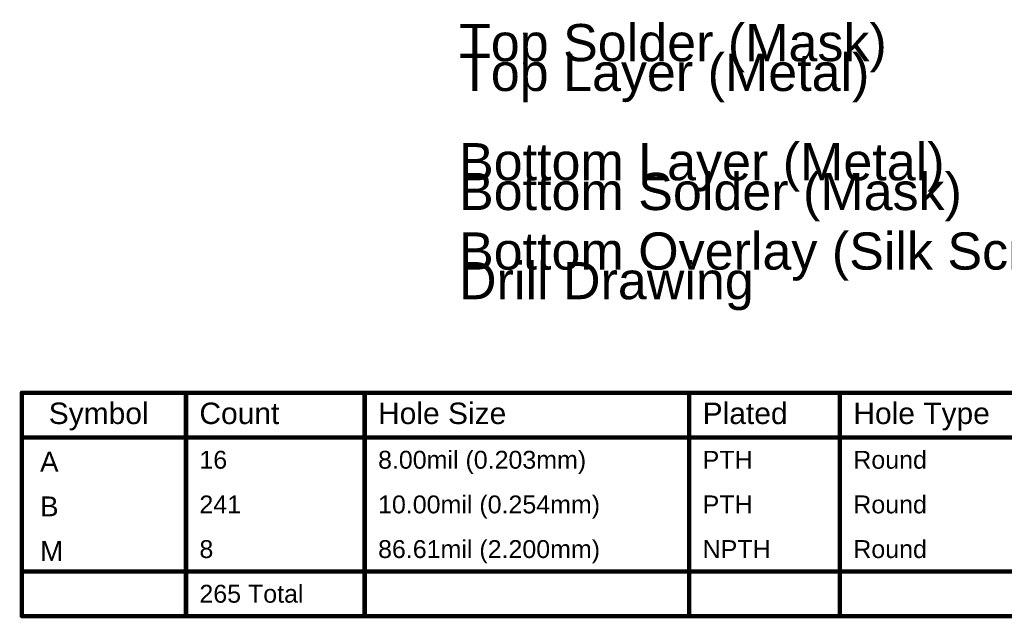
# Model space of a CAD drawing. Header units: millimetres. Extents: x -1.28 to 3.76, y -2.75 to 1.5.
# Tile 1 of 12: x -1.28 to 2.03, y -2.75 to -0.74. Entities that reach past the tile are written whole.
import ezdxf

# ---------------------------------------------------------------- set-up
doc = ezdxf.new("R2010")
doc.units = ezdxf.units.MM
doc.header["$MEASUREMENT"] = 0
for name, color, linetype in [('BottomLayer', 5, 'Continuous'), ('BottomOverlay', 54, 'Continuous'), ('BottomSolder', 6, 'Continuous'), ('DrillDrawing', 1, 'Continuous'), ('TopLayer', 1, 'Continuous'), ('TopSolder', 216, 'Continuous')]:
    doc.layers.add(name, color=color, linetype=linetype)
doc.styles.add('Arial', font='arial.ttf', dxfattribs={"height": 0.2})

msp = doc.modelspace()

# ---------------------------------------------------------------- linework, layer by layer
at = {"layer": 'DrillDrawing', "const_width": 0.015}
for points in [[(-1.2725, -1.9925), (3.7521, -1.9925)], [(-1.2725, -2.7425), (-1.2725, -1.9925)], [(-0.7216, -2.7425), (-0.7216, -1.9925)], [(-0.1218, -2.7425), (-0.1218, -1.9925)], [(0.9679, -2.7425), (0.9679, -1.9925)], [(1.4738, -2.7425), (1.4738, -1.9925)], [(-1.2725, -2.1425), (3.7521, -2.1425)], [(-1.2725, -2.5925), (3.7521, -2.5925)], [(-1.2725, -2.7425), (3.7521, -2.7425)]]:
    msp.add_lwpolyline(points, dxfattribs=at)
at = {"layer": 'DrillDrawing', "const_width": 0.0075}
for points in [[(-1.2763, -1.9925, 1), (-1.2688, -1.9925, 1)], [(-1.2763, -1.9925, 1), (-1.2688, -1.9925, 1)], [(-0.7254, -1.9925, 1), (-0.7179, -1.9925, 1)], [(-0.1255, -1.9925, 1), (-0.118, -1.9925, 1)], [(0.9642, -1.9925, 1), (0.9717, -1.9925, 1)], [(1.47, -1.9925, 1), (1.4775, -1.9925, 1)], [(-1.2763, -2.1425, 1), (-1.2688, -2.1425, 1)], [(-1.2763, -2.5925, 1), (-1.2688, -2.5925, 1)], [(-1.2763, -2.7425, 1), (-1.2688, -2.7425, 1)], [(-1.2763, -2.7425, 1), (-1.2688, -2.7425, 1)], [(-0.7254, -2.7425, 1), (-0.7179, -2.7425, 1)], [(-0.1255, -2.7425, 1), (-0.118, -2.7425, 1)], [(0.9642, -2.7425, 1), (0.9717, -2.7425, 1)], [(1.47, -2.7425, 1), (1.4775, -2.7425, 1)]]:
    msp.add_lwpolyline(points, format="xyb", close=True, dxfattribs=at)

# ---------------------------------------------------------------- texts
at = {"layer": 'BottomLayer', "style": 'Arial'}
msp.add_text('Bottom Layer (Metal)', height=0.125, rotation=360, dxfattribs=at).set_placement((0.195, -1.2789))
at = {"layer": 'BottomOverlay', "style": 'Arial'}
msp.add_text('Bottom Overlay (Silk Screen)', height=0.125, rotation=360, dxfattribs=at).set_placement((0.195, -1.5789))
at = {"layer": 'BottomSolder', "style": 'Arial'}
msp.add_text('Bottom Solder (Mask)', height=0.125, rotation=360, dxfattribs=at).set_placement((0.195, -1.3789))
at = {"layer": 'DrillDrawing', "style": 'Arial'}
msp.add_text('Drill Drawing', height=0.125, rotation=360, dxfattribs=at).set_placement((0.195, -1.6783))
for s, height, p in [('Symbol', 0.072, (-1.1825, -2.0975)), ('Count', 0.072, (-0.6766, -2.0975)), ('Hole Size', 0.072, (-0.0768, -2.0975)), ('Plated', 0.072, (1.0129, -2.0975)), ('Hole Type', 0.072, (1.5188, -2.0975)), ('8.00mil (0.203mm)', 0.06, (-0.0768, -2.2475)), ('A', 0.0667, (-1.2116, -2.2575)), ('16', 0.06, (-0.6766, -2.2475)), ('PTH', 0.06, (1.0129, -2.2475)), ('Round', 0.06, (1.5188, -2.2475)), ('B', 0.0667, (-1.2116, -2.4075)), ('241', 0.06, (-0.6766, -2.3975)), ('10.00mil (0.254mm)', 0.06, (-0.0768, -2.3975)), ('PTH', 0.06, (1.0129, -2.3975)), ('Round', 0.06, (1.5188, -2.3975)), ('M', 0.0667, (-1.2116, -2.5575)), ('8', 0.06, (-0.6766, -2.5475)), ('86.61mil (2.200mm)', 0.06, (-0.0768, -2.5475)), ('NPTH', 0.06, (1.0129, -2.5475)), ('Round', 0.06, (1.5188, -2.5475)), ('265 Total', 0.06, (-0.6766, -2.6975))]:
    msp.add_text(s, height=height, dxfattribs=at).set_placement(p)
at = {"layer": 'TopLayer', "style": 'Arial'}
msp.add_text('Top Layer (Metal)', height=0.125, rotation=360, dxfattribs=at).set_placement((0.195, -0.9789))
at = {"layer": 'TopSolder', "style": 'Arial'}
msp.add_text('Top Solder (Mask)', height=0.125, rotation=360, dxfattribs=at).set_placement((0.195, -0.8789))

doc.saveas('drawing.dxf')
